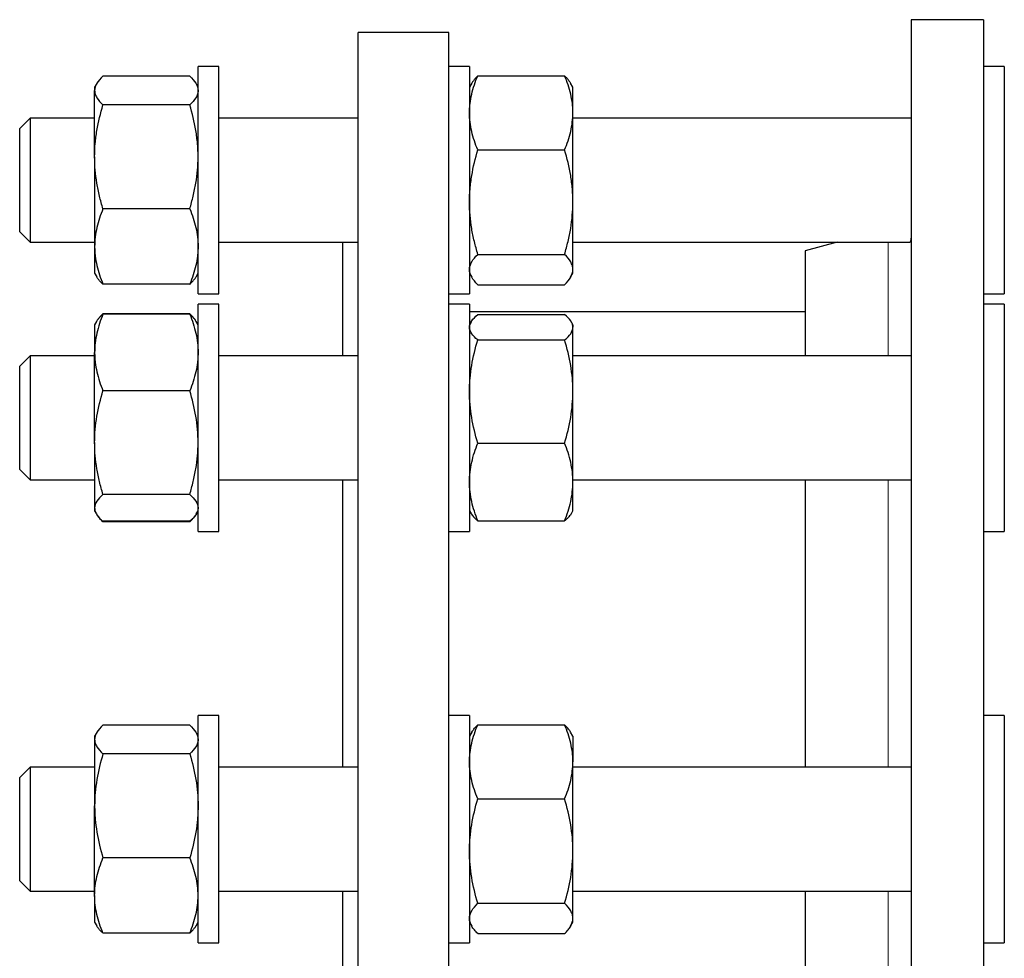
# Model space of a CAD drawing. Header units: millimetres. Extents: x 35 to 917, y 33 to 933.
# Tile 8 of 9: x 537 to 728, y 743 to 925. Entities that reach past the tile are written whole.
import ezdxf

# ---------------------------------------------------------------- set-up
doc = ezdxf.new("R2010")
doc.units = ezdxf.units.MM

msp = doc.modelspace()

# ---------------------------------------------------------------- linework, layer by layer
at = {"color": 7, "linetype": 'Continuous', "lineweight": 25}
for p, q in [((723.93, 924.87), (709.93, 924.87)), ((709.93, 924.87), (709.93, 722.37)), ((723.93, 924.87), (723.93, 722.37)), ((620.49, 922.37), (602.99, 922.37)), ((602.99, 522.37), (602.99, 922.37)), ((620.49, 522.37), (620.49, 922.37)), ((575.99, 915.82), (571.99, 915.82)), ((571.99, 896.27), (571.99, 915.82)), ((575.99, 896.27), (575.99, 915.82)), ((624.49, 915.82), (620.49, 915.82)), ((624.49, 915.82), (624.49, 914.5)), ((624.49, 914.5), (624.49, 871.82)), ((727.93, 915.82), (723.93, 915.82)), ((727.93, 915.82), (727.93, 893.82)), ((552.39, 912.5), (551.99, 911.82)), ((570.39, 913.94), (553.6, 913.94)), ((571.99, 911.82), (571.6, 912.5)), ((624.93, 912.58), (624.49, 911.82)), ((626.1, 914.02), (642.89, 914.02)), ((644.49, 911.82), (644.05, 912.58)), ((551.99, 911.82), (551.99, 911.17)), ((551.99, 898.33), (551.99, 911.17)), ((644.49, 906.85), (644.49, 911.82)), ((570.39, 908.39), (553.6, 908.39)), ((644.49, 889.58), (644.49, 906.85)), ((539.49, 905.82), (537.49, 903.82)), ((551.99, 905.82), (539.49, 905.82)), ((539.49, 905.82), (539.49, 881.82)), ((602.99, 905.82), (575.99, 905.82)), ((709.93, 905.82), (644.49, 905.82)), ((537.49, 883.82), (537.49, 903.82)), ((626.1, 899.68), (642.89, 899.68)), ((551.99, 898.33), (551.99, 880.99)), ((571.99, 871.82), (571.99, 896.27)), ((575.99, 871.82), (575.99, 896.27)), ((727.93, 893.82), (727.93, 871.82)), ((644.49, 876.55), (644.49, 889.58)), ((570.39, 888.27), (553.6, 888.27)), ((537.49, 883.82), (539.49, 881.82)), ((539.49, 881.82), (551.99, 881.82)), ((575.99, 881.82), (602.99, 881.82)), ((599.99, 859.88), (599.99, 881.82)), ((644.49, 881.82), (709.61, 881.82)), ((695.62, 881.82), (689.43, 880.16)), ((551.99, 880.99), (551.99, 875.82)), ((689.43, 880.16), (689.43, 859.88)), ((626.1, 879.48), (642.89, 879.48)), ((644.49, 875.82), (644.49, 876.55)), ((551.99, 875.82), (552.39, 875.14)), ((571.6, 875.14), (571.99, 875.82)), ((624.49, 875.82), (624.93, 875.06)), ((644.05, 875.06), (644.49, 875.82)), ((570.39, 873.7), (553.6, 873.7)), ((626.1, 873.62), (642.89, 873.62)), ((571.99, 871.82), (575.99, 871.82)), ((620.49, 871.82), (624.49, 871.82)), ((723.93, 871.82), (727.93, 871.82)), ((575.99, 869.88), (571.99, 869.88)), ((571.99, 839.07), (571.99, 869.88)), ((575.99, 839.07), (575.99, 869.88)), ((624.49, 869.88), (620.49, 869.88)), ((624.49, 869.88), (624.49, 862.04)), ((727.93, 869.88), (723.93, 869.88)), ((727.93, 869.88), (727.93, 836.88)), ((552.39, 866.56), (552.34, 866.48)), ((552.39, 866.56), (552.41, 866.57)), ((570.39, 868), (553.6, 868)), ((570.39, 867.91), (553.6, 867.91)), ((571.59, 866.56), (571.58, 866.57)), ((571.65, 866.48), (571.6, 866.56)), ((689.43, 868.37), (624.49, 868.37)), ((626.1, 867.82), (642.89, 867.82)), ((552.34, 866.48), (551.99, 865.88)), ((551.99, 865.88), (551.99, 860.5)), ((571.99, 865.88), (571.65, 866.48)), ((624.8, 866.4), (624.49, 865.88)), ((644.49, 865.88), (644.19, 866.4)), ((644.49, 865.88), (644.49, 865.37)), ((644.49, 852.96), (644.49, 865.37)), ((626.1, 862.93), (642.89, 862.93)), ((624.49, 862.04), (624.49, 825.88)), ((539.49, 859.88), (537.49, 857.88)), ((551.99, 859.88), (539.49, 859.88)), ((539.49, 859.88), (539.49, 835.88)), ((551.99, 843.07), (551.99, 860.5)), ((602.99, 859.88), (575.99, 859.88)), ((709.93, 859.88), (644.49, 859.88)), ((537.49, 837.88), (537.49, 857.88)), ((570.39, 853.09), (553.6, 853.09)), ((644.49, 835.46), (644.49, 852.96)), ((551.99, 843.07), (551.99, 830.45)), ((626.1, 842.99), (642.89, 842.99)), ((571.99, 825.88), (571.99, 839.07)), ((575.99, 825.88), (575.99, 839.07)), ((537.49, 837.88), (539.49, 835.88)), ((727.93, 836.88), (727.93, 825.88)), ((539.49, 835.88), (551.99, 835.88)), ((575.99, 835.88), (602.99, 835.88)), ((599.99, 780.31), (599.99, 835.88)), ((644.49, 835.88), (709.93, 835.88)), ((644.49, 829.88), (644.49, 835.46)), ((689.43, 835.88), (689.43, 780.31)), ((570.39, 833.06), (553.6, 833.06)), ((551.99, 830.45), (551.99, 829.88)), ((551.99, 829.88), (552.34, 829.28)), ((571.65, 829.28), (571.99, 829.88)), ((624.49, 829.88), (624.8, 829.36)), ((644.19, 829.36), (644.49, 829.88)), ((553.55, 827.9), (553.6, 827.76)), ((570.39, 827.85), (553.6, 827.85)), ((570.39, 827.76), (553.6, 827.76)), ((570.44, 827.9), (570.39, 827.76)), ((626.1, 827.94), (642.89, 827.94)), ((571.99, 825.88), (575.99, 825.88)), ((620.49, 825.88), (624.49, 825.88)), ((723.93, 825.88), (727.93, 825.88)), ((570.39, 788.43), (553.6, 788.43)), ((575.99, 790.31), (571.99, 790.31)), ((571.99, 750.6), (571.99, 790.31)), ((575.99, 750.6), (575.99, 790.31)), ((624.49, 790.31), (620.49, 790.31)), ((624.49, 790.31), (624.49, 772.15)), ((626.1, 788.51), (642.89, 788.51)), ((727.93, 790.31), (723.93, 790.31)), ((727.93, 790.31), (727.93, 749.25)), ((552.39, 786.99), (551.99, 786.31)), ((571.99, 786.31), (571.6, 786.99)), ((624.94, 787.08), (624.49, 786.31)), ((644.49, 786.31), (644.05, 787.08)), ((551.99, 786.31), (551.99, 785.65)), ((551.99, 785.65), (551.99, 772.82)), ((644.49, 786.31), (644.49, 781.34)), ((570.39, 782.88), (553.6, 782.88)), ((644.49, 764.07), (644.49, 781.34)), ((539.49, 780.31), (537.49, 778.31)), ((551.99, 780.31), (539.49, 780.31)), ((539.49, 780.31), (539.49, 756.31)), ((602.99, 780.31), (575.99, 780.31)), ((709.93, 780.31), (644.49, 780.31)), ((537.49, 758.31), (537.49, 778.31)), ((626.1, 774.17), (642.89, 774.17)), ((551.99, 755.47), (551.99, 772.82)), ((624.49, 772.15), (624.49, 746.31)), ((644.49, 751.04), (644.49, 764.07)), ((570.39, 762.76), (553.6, 762.76)), ((537.49, 758.31), (539.49, 756.31)), ((539.49, 756.31), (551.99, 756.31)), ((575.99, 756.31), (602.99, 756.31)), ((599.99, 688.43), (599.99, 756.31)), ((644.49, 756.31), (709.93, 756.31)), ((689.43, 756.31), (689.43, 722.37)), ((551.99, 755.47), (551.99, 750.31)), ((626.1, 753.97), (642.89, 753.97)), ((571.99, 746.31), (571.99, 750.6)), ((575.99, 746.31), (575.99, 750.6)), ((644.49, 750.31), (644.49, 751.04)), ((551.99, 750.31), (552.39, 749.63)), ((571.6, 749.63), (571.99, 750.31)), ((624.49, 750.31), (624.94, 749.54)), ((644.05, 749.54), (644.49, 750.31)), ((727.93, 749.25), (727.93, 746.31)), ((570.39, 748.19), (553.6, 748.19)), ((626.1, 748.11), (642.89, 748.11)), ((571.99, 746.31), (575.99, 746.31)), ((620.49, 746.31), (624.49, 746.31)), ((723.93, 746.31), (727.93, 746.31))]:
    msp.add_line(p, q, dxfattribs=at)
at = {"color": 8, "linetype": 'Continuous', "lineweight": 18}
for p, q in [((705.48, 859.88), (705.48, 881.82)), ((705.48, 780.31), (705.48, 835.88)), ((705.48, 722.37), (705.48, 756.31))]:
    msp.add_line(p, q, dxfattribs=at)
at = {"color": 7, "linetype": 'Continuous', "lineweight": 25}
for points, knots in [([(553.6, 913.94), (553.11, 913.49), (552.71, 913.03), (552.15, 912.11), (551.99, 911.64), (551.99, 911.17)], [0, 0, 0, 0, 0.5, 0.5, 1, 1, 1, 1]), ([(570.39, 913.94), (570.88, 913.49), (571.28, 913.03), (571.84, 912.11), (571.99, 911.64), (571.99, 911.17)], [0, 0, 0, 0, 0.5, 0.5, 1, 1, 1, 1]), ([(624.49, 906.85), (624.49, 907.16), (624.5, 907.46), (624.54, 908.07), (624.57, 908.37), (624.68, 909.28), (624.79, 909.88), (625.21, 911.67), (625.61, 912.85), (626.1, 914.02)], [0, 0, 0, 0, 0.125, 0.125, 0.25, 0.25, 0.5, 0.5, 1, 1, 1, 1]), ([(626.1, 914.02), (625.95, 913.86), (625.63, 913.55), (625.25, 913.07), (625.01, 912.74), (624.93, 912.58), (624.93, 912.58)], [0, 0, 0, 0, 0.3329423, 0.6659789, 0.998842, 1, 1, 1, 1]), ([(644.49, 906.85), (644.49, 907.16), (644.48, 907.46), (644.45, 908.07), (644.42, 908.37), (644.31, 909.28), (644.2, 909.88), (643.78, 911.67), (643.38, 912.85), (642.89, 914.02)], [0, 0, 0, 0, 0.125, 0.125, 0.25, 0.25, 0.5, 0.5, 1, 1, 1, 1]), ([(642.89, 914.02), (643.04, 913.86), (643.36, 913.55), (643.74, 913.07), (643.97, 912.74), (644.05, 912.58), (644.05, 912.58)], [0, 0, 0, 0, 0.332942, 0.665979, 0.998842, 1, 1, 1, 1]), ([(551.99, 911.17), (551.99, 911.05), (552, 910.93), (552.04, 910.69), (552.07, 910.58), (552.18, 910.23), (552.29, 909.99), (552.71, 909.3), (553.11, 908.85), (553.6, 908.39)], [0, 0, 0, 0, 0.125, 0.125, 0.25, 0.25, 0.5, 0.5, 1, 1, 1, 1]), ([(571.99, 911.17), (571.99, 911.05), (571.98, 910.93), (571.95, 910.69), (571.92, 910.58), (571.81, 910.23), (571.7, 909.99), (571.28, 909.3), (570.88, 908.85), (570.39, 908.39)], [0, 0, 0, 0, 0.125, 0.125, 0.25, 0.25, 0.5, 0.5, 1, 1, 1, 1]), ([(551.99, 898.33), (551.99, 899.18), (552.03, 900.04), (552.18, 901.75), (552.29, 902.6), (552.71, 905.12), (553.12, 906.77), (553.6, 908.39)], [0, 0, 0, 0, 0.25, 0.25, 0.5, 0.5, 1, 1, 1, 1]), ([(571.99, 898.33), (571.99, 899.18), (571.96, 900.04), (571.81, 901.75), (571.7, 902.6), (571.28, 905.12), (570.87, 906.77), (570.39, 908.39)], [0, 0, 0, 0, 0.25, 0.25, 0.5, 0.5, 1, 1, 1, 1]), ([(626.1, 899.68), (625.61, 900.86), (625.21, 902.04), (624.65, 904.42), (624.49, 905.63), (624.49, 906.85)], [0, 0, 0, 0, 0.5, 0.5, 1, 1, 1, 1]), ([(642.89, 899.68), (643.38, 900.86), (643.78, 902.04), (644.34, 904.42), (644.49, 905.63), (644.49, 906.85)], [0, 0, 0, 0, 0.5, 0.5, 1, 1, 1, 1]), ([(624.49, 889.58), (624.49, 890.44), (624.53, 891.3), (624.68, 893.02), (624.79, 893.87), (625.21, 896.4), (625.62, 898.05), (626.1, 899.68)], [0, 0, 0, 0, 0.25, 0.25, 0.5, 0.5, 1, 1, 1, 1]), ([(644.49, 889.58), (644.49, 890.44), (644.46, 891.3), (644.31, 893.02), (644.2, 893.87), (643.78, 896.4), (643.37, 898.05), (642.89, 899.68)], [0, 0, 0, 0, 0.25, 0.25, 0.5, 0.5, 1, 1, 1, 1]), ([(553.6, 888.27), (553.36, 889.09), (553.13, 889.92), (552.74, 891.59), (552.56, 892.42), (552.14, 894.94), (551.99, 896.63), (551.99, 898.33)], [0, 0, 0, 0, 0.25, 0.25, 0.5, 0.5, 1, 1, 1, 1]), ([(570.39, 888.27), (570.63, 889.09), (570.85, 889.92), (571.25, 891.59), (571.42, 892.42), (571.84, 894.94), (571.99, 896.63), (571.99, 898.33)], [0, 0, 0, 0, 0.25, 0.25, 0.5, 0.5, 1, 1, 1, 1]), ([(626.1, 879.48), (625.86, 880.31), (625.63, 881.14), (625.24, 882.81), (625.06, 883.65), (624.64, 886.18), (624.49, 887.88), (624.49, 889.58)], [0, 0, 0, 0, 0.25, 0.25, 0.5, 0.5, 1, 1, 1, 1]), ([(642.89, 879.48), (643.13, 880.31), (643.35, 881.14), (643.75, 882.81), (643.92, 883.65), (644.34, 886.18), (644.49, 887.88), (644.49, 889.58)], [0, 0, 0, 0, 0.25, 0.25, 0.5, 0.5, 1, 1, 1, 1]), ([(553.6, 888.27), (553.11, 887.08), (552.71, 885.88), (552.15, 883.45), (551.99, 882.23), (551.99, 880.99)], [0, 0, 0, 0, 0.5, 0.5, 1, 1, 1, 1]), ([(570.39, 888.27), (570.88, 887.08), (571.28, 885.88), (571.84, 883.45), (571.99, 882.23), (571.99, 880.99)], [0, 0, 0, 0, 0.5, 0.5, 1, 1, 1, 1]), ([(709.61, 881.82), (709.61, 881.82), (709.64, 881.81), (709.71, 881.85), (709.8, 881.96), (709.88, 882.15), (709.93, 882.37), (709.93, 882.53), (709.93, 882.59)], [0, 0, 0, 0, 0.016463, 0.232023, 0.447582, 0.668666, 0.889704, 1, 1, 1, 1]), ([(551.99, 880.99), (551.99, 880.68), (552, 880.37), (552.04, 879.75), (552.07, 879.44), (552.18, 878.52), (552.29, 877.91), (552.71, 876.09), (553.11, 874.89), (553.6, 873.7)], [0, 0, 0, 0, 0.125, 0.125, 0.25, 0.25, 0.5, 0.5, 1, 1, 1, 1]), ([(571.99, 880.99), (571.99, 880.68), (571.98, 880.37), (571.95, 879.75), (571.92, 879.44), (571.81, 878.52), (571.7, 877.91), (571.28, 876.09), (570.88, 874.89), (570.39, 873.7)], [0, 0, 0, 0, 0.125, 0.125, 0.25, 0.25, 0.5, 0.5, 1, 1, 1, 1]), ([(624.49, 876.55), (624.49, 876.67), (624.5, 876.8), (624.54, 877.05), (624.57, 877.17), (624.68, 877.54), (624.79, 877.79), (625.21, 878.52), (625.61, 879), (626.1, 879.48)], [0, 0, 0, 0, 0.125, 0.125, 0.25, 0.25, 0.5, 0.5, 1, 1, 1, 1]), ([(644.49, 876.55), (644.49, 876.67), (644.48, 876.8), (644.45, 877.05), (644.42, 877.17), (644.31, 877.54), (644.2, 877.79), (643.78, 878.52), (643.38, 879), (642.89, 879.48)], [0, 0, 0, 0, 0.125, 0.125, 0.25, 0.25, 0.5, 0.5, 1, 1, 1, 1]), ([(626.1, 873.62), (625.61, 874.1), (625.21, 874.58), (624.65, 875.56), (624.49, 876.05), (624.49, 876.55)], [0, 0, 0, 0, 0.5, 0.5, 1, 1, 1, 1]), ([(642.89, 873.62), (643.38, 874.1), (643.78, 874.58), (644.34, 875.56), (644.49, 876.05), (644.49, 876.55)], [0, 0, 0, 0, 0.5, 0.5, 1, 1, 1, 1]), ([(553.6, 873.7), (553.45, 873.85), (553.13, 874.15), (552.75, 874.6), (552.5, 874.93), (552.41, 875.11), (552.39, 875.14)], [0, 0, 0, 0, 0.314152, 0.628394, 0.942471, 1, 1, 1, 1]), ([(570.39, 873.7), (570.54, 873.85), (570.86, 874.15), (571.24, 874.6), (571.49, 874.93), (571.58, 875.11), (571.6, 875.14)], [0, 0, 0, 0, 0.314152, 0.628394, 0.942471, 1, 1, 1, 1]), ([(553.6, 867.91), (553.11, 866.7), (552.71, 865.48), (552.15, 863.01), (551.99, 861.76), (551.99, 860.5)], [0, 0, 0, 0, 0.5, 0.5, 1, 1, 1, 1]), ([(552.35, 866.47), (552.39, 866.55), (552.51, 866.76), (552.79, 867.11), (553.16, 867.51), (553.45, 867.78), (553.6, 867.91)], [0, 0, 0, 0, 0.1568826, 0.4378605, 0.7189658, 1, 1, 1, 1]), ([(552.51, 866.74), (552.56, 866.82), (552.71, 867.06), (553.07, 867.48), (553.42, 867.83), (553.6, 868)], [0, 0, 0, 0, 0.170465, 0.585212, 1, 1, 1, 1]), ([(571.47, 866.74), (571.43, 866.82), (571.28, 867.06), (570.92, 867.48), (570.56, 867.83), (570.39, 868)], [0, 0, 0, 0, 0.170465, 0.585212, 1, 1, 1, 1]), ([(570.39, 867.91), (570.88, 866.7), (571.28, 865.48), (571.84, 863.01), (571.99, 861.76), (571.99, 860.5)], [0, 0, 0, 0, 0.5, 0.5, 1, 1, 1, 1]), ([(571.64, 866.47), (571.6, 866.55), (571.48, 866.76), (571.2, 867.11), (570.83, 867.51), (570.53, 867.78), (570.39, 867.91)], [0, 0, 0, 0, 0.156883, 0.43786, 0.718966, 1, 1, 1, 1]), ([(624.49, 865.37), (624.49, 865.48), (624.5, 865.58), (624.54, 865.79), (624.57, 865.89), (624.68, 866.2), (624.79, 866.41), (625.21, 867.02), (625.61, 867.42), (626.1, 867.82)], [0, 0, 0, 0, 0.125, 0.125, 0.25, 0.25, 0.5, 0.5, 1, 1, 1, 1]), ([(644.49, 865.37), (644.49, 865.48), (644.48, 865.58), (644.45, 865.79), (644.42, 865.89), (644.31, 866.2), (644.2, 866.41), (643.78, 867.02), (643.38, 867.42), (642.89, 867.82)], [0, 0, 0, 0, 0.125, 0.125, 0.25, 0.25, 0.5, 0.5, 1, 1, 1, 1]), ([(626.1, 862.93), (625.61, 863.33), (625.21, 863.73), (624.65, 864.55), (624.49, 864.96), (624.49, 865.37)], [0, 0, 0, 0, 0.5, 0.5, 1, 1, 1, 1]), ([(642.89, 862.93), (643.38, 863.33), (643.78, 863.73), (644.34, 864.55), (644.49, 864.96), (644.49, 865.37)], [0, 0, 0, 0, 0.5, 0.5, 1, 1, 1, 1]), ([(624.49, 852.96), (624.49, 853.38), (624.5, 853.81), (624.54, 854.65), (624.57, 855.07), (624.68, 856.34), (624.79, 857.17), (625.21, 859.66), (625.61, 861.3), (626.1, 862.93)], [0, 0, 0, 0, 0.125, 0.125, 0.25, 0.25, 0.5, 0.5, 1, 1, 1, 1]), ([(644.49, 852.96), (644.49, 853.38), (644.48, 853.81), (644.45, 854.65), (644.42, 855.07), (644.31, 856.34), (644.2, 857.17), (643.78, 859.66), (643.38, 861.3), (642.89, 862.93)], [0, 0, 0, 0, 0.125, 0.125, 0.25, 0.25, 0.5, 0.5, 1, 1, 1, 1]), ([(551.99, 860.5), (551.99, 860.19), (552, 859.87), (552.04, 859.24), (552.07, 858.93), (552.18, 857.99), (552.29, 857.37), (552.71, 855.52), (553.11, 854.3), (553.6, 853.09)], [0, 0, 0, 0, 0.125, 0.125, 0.25, 0.25, 0.5, 0.5, 1, 1, 1, 1]), ([(571.99, 860.5), (571.99, 860.19), (571.98, 859.87), (571.95, 859.24), (571.92, 858.93), (571.81, 857.99), (571.7, 857.37), (571.28, 855.52), (570.88, 854.3), (570.39, 853.09)], [0, 0, 0, 0, 0.125, 0.125, 0.25, 0.25, 0.5, 0.5, 1, 1, 1, 1]), ([(551.99, 843.07), (551.99, 843.92), (552.03, 844.77), (552.18, 846.48), (552.29, 847.32), (552.71, 849.83), (553.12, 851.47), (553.6, 853.09)], [0, 0, 0, 0, 0.25, 0.25, 0.5, 0.5, 1, 1, 1, 1]), ([(571.99, 843.07), (571.99, 843.92), (571.96, 844.77), (571.81, 846.48), (571.7, 847.32), (571.28, 849.83), (570.87, 851.47), (570.39, 853.09)], [0, 0, 0, 0, 0.25, 0.25, 0.5, 0.5, 1, 1, 1, 1]), ([(626.1, 842.99), (625.61, 844.62), (625.21, 846.26), (624.65, 849.58), (624.49, 851.26), (624.49, 852.96)], [0, 0, 0, 0, 0.5, 0.5, 1, 1, 1, 1]), ([(642.89, 842.99), (643.38, 844.62), (643.78, 846.26), (644.34, 849.58), (644.49, 851.26), (644.49, 852.96)], [0, 0, 0, 0, 0.5, 0.5, 1, 1, 1, 1]), ([(553.6, 833.06), (553.36, 833.87), (553.13, 834.7), (552.74, 836.36), (552.56, 837.19), (552.14, 839.7), (551.99, 841.38), (551.99, 843.07)], [0, 0, 0, 0, 0.25, 0.25, 0.5, 0.5, 1, 1, 1, 1]), ([(570.39, 833.06), (570.63, 833.87), (570.85, 834.7), (571.25, 836.36), (571.42, 837.19), (571.84, 839.7), (571.99, 841.38), (571.99, 843.07)], [0, 0, 0, 0, 0.25, 0.25, 0.5, 0.5, 1, 1, 1, 1]), ([(624.49, 835.46), (624.49, 836.1), (624.53, 836.74), (624.68, 838.02), (624.79, 838.65), (625.21, 840.54), (625.62, 841.77), (626.1, 842.99)], [0, 0, 0, 0, 0.25, 0.25, 0.5, 0.5, 1, 1, 1, 1]), ([(644.49, 835.46), (644.49, 836.1), (644.46, 836.74), (644.31, 838.02), (644.2, 838.65), (643.78, 840.54), (643.37, 841.77), (642.89, 842.99)], [0, 0, 0, 0, 0.25, 0.25, 0.5, 0.5, 1, 1, 1, 1]), ([(626.1, 827.94), (625.86, 828.55), (625.63, 829.17), (625.24, 830.42), (625.06, 831.04), (624.64, 832.93), (624.49, 834.19), (624.49, 835.46)], [0, 0, 0, 0, 0.25, 0.25, 0.5, 0.5, 1, 1, 1, 1]), ([(642.89, 827.94), (643.13, 828.55), (643.35, 829.17), (643.75, 830.42), (643.92, 831.04), (644.34, 832.93), (644.49, 834.19), (644.49, 835.46)], [0, 0, 0, 0, 0.25, 0.25, 0.5, 0.5, 1, 1, 1, 1]), ([(553.6, 833.06), (553.11, 832.63), (552.71, 832.2), (552.15, 831.34), (551.99, 830.9), (551.99, 830.45)], [0, 0, 0, 0, 0.5, 0.5, 1, 1, 1, 1]), ([(570.39, 833.06), (570.88, 832.63), (571.28, 832.2), (571.84, 831.34), (571.99, 830.9), (571.99, 830.45)], [0, 0, 0, 0, 0.5, 0.5, 1, 1, 1, 1]), ([(551.99, 830.45), (551.99, 830.34), (552, 830.23), (552.04, 830.01), (552.07, 829.9), (552.18, 829.57), (552.29, 829.35), (552.71, 828.7), (553.11, 828.27), (553.6, 827.85)], [0, 0, 0, 0, 0.125, 0.125, 0.25, 0.25, 0.5, 0.5, 1, 1, 1, 1]), ([(571.99, 830.45), (571.99, 830.34), (571.98, 830.23), (571.95, 830.01), (571.92, 829.9), (571.81, 829.57), (571.7, 829.35), (571.28, 828.7), (570.88, 828.27), (570.39, 827.85)], [0, 0, 0, 0, 0.125, 0.125, 0.25, 0.25, 0.5, 0.5, 1, 1, 1, 1]), ([(553.6, 827.76), (553.39, 827.96), (553.01, 828.34), (552.65, 828.77), (552.52, 828.99), (552.5, 829.03)], [0, 0, 0, 0, 0.486622, 0.899341, 1, 1, 1, 1]), ([(570.39, 827.76), (570.6, 827.96), (570.98, 828.34), (571.34, 828.77), (571.47, 828.99), (571.49, 829.03)], [0, 0, 0, 0, 0.486622, 0.899341, 1, 1, 1, 1]), ([(624.8, 829.36), (624.86, 829.26), (624.99, 829.04), (625.28, 828.69), (625.66, 828.31), (625.95, 828.06), (626.1, 827.94)], [0, 0, 0, 0, 0.198922, 0.46589, 0.732979, 1, 1, 1, 1]), ([(644.19, 829.36), (644.13, 829.26), (644, 829.04), (643.7, 828.69), (643.33, 828.31), (643.03, 828.06), (642.89, 827.94)], [0, 0, 0, 0, 0.198922, 0.46589, 0.732979, 1, 1, 1, 1]), ([(553.6, 788.43), (553.11, 787.97), (552.71, 787.52), (552.15, 786.59), (551.99, 786.13), (551.99, 785.65)], [0, 0, 0, 0, 0.5, 0.5, 1, 1, 1, 1]), ([(570.39, 788.43), (570.88, 787.97), (571.28, 787.52), (571.84, 786.59), (571.99, 786.13), (571.99, 785.65)], [0, 0, 0, 0, 0.5, 0.5, 1, 1, 1, 1]), ([(624.49, 781.34), (624.49, 781.64), (624.5, 781.95), (624.54, 782.56), (624.57, 782.86), (624.68, 783.77), (624.79, 784.37), (625.21, 786.16), (625.61, 787.34), (626.1, 788.51)], [0, 0, 0, 0, 0.125, 0.125, 0.25, 0.25, 0.5, 0.5, 1, 1, 1, 1]), ([(624.95, 787.07), (625.01, 787.18), (625.18, 787.48), (625.57, 787.96), (625.92, 788.33), (626.1, 788.51)], [0, 0, 0, 0, 0.233502, 0.616732, 1, 1, 1, 1]), ([(644.49, 781.34), (644.49, 781.64), (644.48, 781.95), (644.45, 782.56), (644.42, 782.86), (644.31, 783.77), (644.2, 784.37), (643.78, 786.16), (643.38, 787.34), (642.89, 788.51)], [0, 0, 0, 0, 0.125, 0.125, 0.25, 0.25, 0.5, 0.5, 1, 1, 1, 1]), ([(644.04, 787.07), (643.98, 787.18), (643.81, 787.48), (643.42, 787.96), (643.06, 788.33), (642.89, 788.51)], [0, 0, 0, 0, 0.233502, 0.616732, 1, 1, 1, 1]), ([(551.99, 785.65), (551.99, 785.54), (552, 785.42), (552.04, 785.18), (552.07, 785.07), (552.18, 784.72), (552.29, 784.48), (552.71, 783.79), (553.11, 783.33), (553.6, 782.88)], [0, 0, 0, 0, 0.125, 0.125, 0.25, 0.25, 0.5, 0.5, 1, 1, 1, 1]), ([(571.99, 785.65), (571.99, 785.54), (571.98, 785.42), (571.95, 785.18), (571.92, 785.07), (571.81, 784.72), (571.7, 784.48), (571.28, 783.79), (570.88, 783.33), (570.39, 782.88)], [0, 0, 0, 0, 0.125, 0.125, 0.25, 0.25, 0.5, 0.5, 1, 1, 1, 1]), ([(553.6, 782.88), (553.11, 781.24), (552.71, 779.58), (552.15, 776.23), (551.99, 774.53), (551.99, 772.82)], [0, 0, 0, 0, 0.5, 0.5, 1, 1, 1, 1]), ([(570.39, 782.88), (570.88, 781.24), (571.28, 779.58), (571.84, 776.23), (571.99, 774.53), (571.99, 772.82)], [0, 0, 0, 0, 0.5, 0.5, 1, 1, 1, 1]), ([(626.1, 774.17), (625.61, 775.35), (625.21, 776.53), (624.65, 778.91), (624.49, 780.12), (624.49, 781.34)], [0, 0, 0, 0, 0.5, 0.5, 1, 1, 1, 1]), ([(642.89, 774.17), (643.38, 775.35), (643.78, 776.53), (644.34, 778.91), (644.49, 780.12), (644.49, 781.34)], [0, 0, 0, 0, 0.5, 0.5, 1, 1, 1, 1]), ([(624.49, 764.07), (624.49, 764.5), (624.5, 764.93), (624.54, 765.79), (624.57, 766.22), (624.68, 767.49), (624.79, 768.34), (625.21, 770.86), (625.61, 772.52), (626.1, 774.17)], [0, 0, 0, 0, 0.125, 0.125, 0.25, 0.25, 0.5, 0.5, 1, 1, 1, 1]), ([(644.49, 764.07), (644.49, 764.5), (644.48, 764.93), (644.45, 765.79), (644.42, 766.22), (644.31, 767.49), (644.2, 768.34), (643.78, 770.86), (643.38, 772.52), (642.89, 774.17)], [0, 0, 0, 0, 0.125, 0.125, 0.25, 0.25, 0.5, 0.5, 1, 1, 1, 1]), ([(551.99, 772.82), (551.99, 772.39), (552, 771.96), (552.04, 771.11), (552.07, 770.69), (552.18, 769.41), (552.29, 768.57), (552.71, 766.06), (553.11, 764.4), (553.6, 762.76)], [0, 0, 0, 0, 0.125, 0.125, 0.25, 0.25, 0.5, 0.5, 1, 1, 1, 1]), ([(571.99, 772.82), (571.99, 772.39), (571.98, 771.96), (571.95, 771.11), (571.92, 770.69), (571.81, 769.41), (571.7, 768.57), (571.28, 766.06), (570.88, 764.4), (570.39, 762.76)], [0, 0, 0, 0, 0.125, 0.125, 0.25, 0.25, 0.5, 0.5, 1, 1, 1, 1]), ([(626.1, 753.97), (625.61, 755.62), (625.21, 757.29), (624.65, 760.65), (624.49, 762.35), (624.49, 764.07)], [0, 0, 0, 0, 0.5, 0.5, 1, 1, 1, 1]), ([(642.89, 753.97), (643.38, 755.62), (643.78, 757.29), (644.34, 760.65), (644.49, 762.35), (644.49, 764.07)], [0, 0, 0, 0, 0.5, 0.5, 1, 1, 1, 1]), ([(551.99, 755.47), (551.99, 756.09), (552.03, 756.71), (552.18, 757.95), (552.29, 758.56), (552.71, 760.39), (553.12, 761.58), (553.6, 762.76)], [0, 0, 0, 0, 0.25, 0.25, 0.5, 0.5, 1, 1, 1, 1]), ([(571.99, 755.47), (571.99, 756.09), (571.96, 756.71), (571.81, 757.95), (571.7, 758.56), (571.28, 760.39), (570.87, 761.58), (570.39, 762.76)], [0, 0, 0, 0, 0.25, 0.25, 0.5, 0.5, 1, 1, 1, 1]), ([(553.6, 748.19), (553.36, 748.78), (553.13, 749.38), (552.74, 750.59), (552.56, 751.19), (552.14, 753.02), (551.99, 754.24), (551.99, 755.47)], [0, 0, 0, 0, 0.25, 0.25, 0.5, 0.5, 1, 1, 1, 1]), ([(570.39, 748.19), (570.63, 748.78), (570.85, 749.38), (571.25, 750.59), (571.42, 751.19), (571.84, 753.02), (571.99, 754.24), (571.99, 755.47)], [0, 0, 0, 0, 0.25, 0.25, 0.5, 0.5, 1, 1, 1, 1]), ([(624.49, 751.04), (624.49, 751.29), (624.53, 751.54), (624.68, 752.04), (624.79, 752.28), (625.21, 753.02), (625.62, 753.5), (626.1, 753.97)], [0, 0, 0, 0, 0.25, 0.25, 0.5, 0.5, 1, 1, 1, 1]), ([(644.49, 751.04), (644.49, 751.29), (644.46, 751.54), (644.31, 752.04), (644.2, 752.28), (643.78, 753.02), (643.37, 753.5), (642.89, 753.97)], [0, 0, 0, 0, 0.25, 0.25, 0.5, 0.5, 1, 1, 1, 1]), ([(626.1, 748.11), (625.86, 748.34), (625.63, 748.59), (625.24, 749.07), (625.06, 749.32), (624.64, 750.05), (624.49, 750.54), (624.49, 751.04)], [0, 0, 0, 0, 0.25, 0.25, 0.5, 0.5, 1, 1, 1, 1]), ([(642.89, 748.11), (643.13, 748.34), (643.35, 748.59), (643.75, 749.07), (643.92, 749.32), (644.34, 750.05), (644.49, 750.54), (644.49, 751.04)], [0, 0, 0, 0, 0.25, 0.25, 0.5, 0.5, 1, 1, 1, 1]), ([(553.6, 748.19), (553.45, 748.34), (553.13, 748.63), (552.75, 749.09), (552.5, 749.42), (552.41, 749.6), (552.39, 749.63)], [0, 0, 0, 0, 0.314152, 0.628394, 0.942471, 1, 1, 1, 1]), ([(570.39, 748.19), (570.54, 748.34), (570.86, 748.63), (571.24, 749.09), (571.49, 749.42), (571.58, 749.6), (571.6, 749.63)], [0, 0, 0, 0, 0.314152, 0.628394, 0.942471, 1, 1, 1, 1])]:
    msp.add_open_spline(points, degree=3, knots=knots, dxfattribs=at)

doc.saveas('drawing.dxf')
